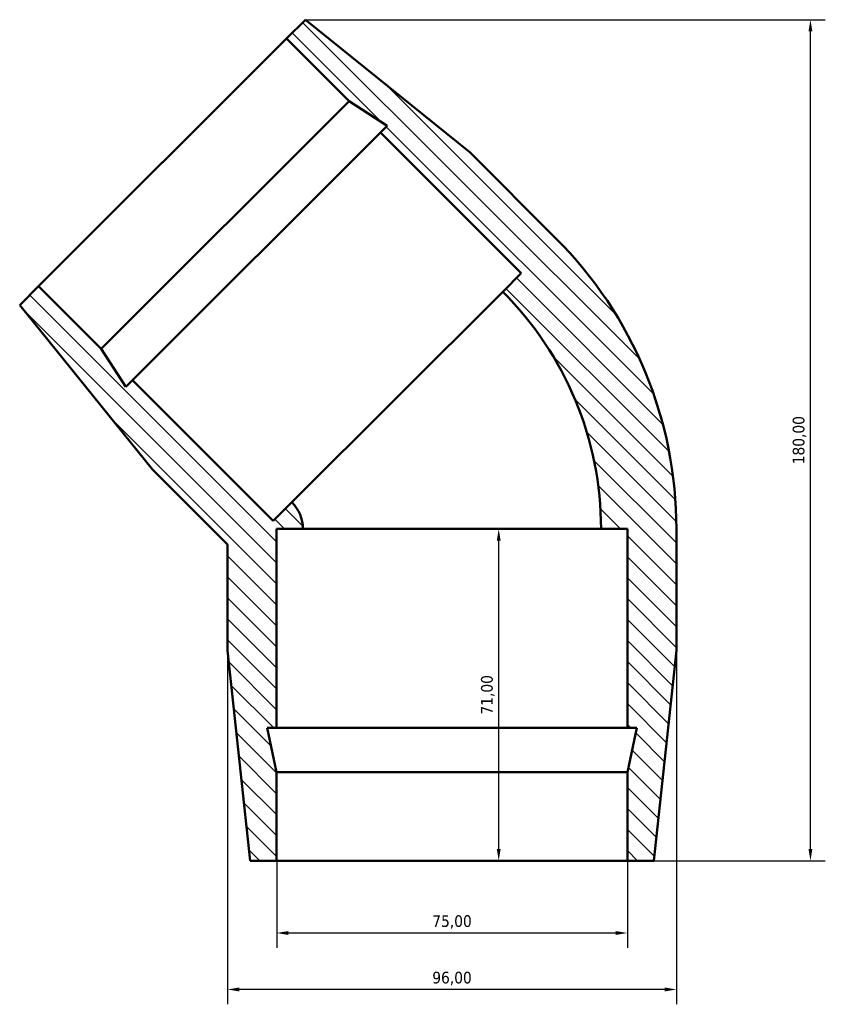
# Model space of a CAD drawing. Header units: millimetres. Extents: x -138 to 1300, y -190 to 934.
# Tile 3 of 6: x -82 to 91, y 696 to 907. Entities that reach past the tile are written whole.
import ezdxf

# ---------------------------------------------------------------- set-up
doc = ezdxf.new("R2010")
doc.units = ezdxf.units.MM
for name, color, linetype, lineweight in [('Dimension (ISO)', 7, 'Continuous', 25), ('Hatch (ISO)', 7, 'Continuous', 18), ('Visible (ISO)', 7, 'Continuous', 50)]:
    doc.layers.add(name, color=color, linetype=linetype, lineweight=lineweight)
doc.styles.add('Note Text (ISO)', font='tahoma.ttf')
doc.dimstyles.new('Default (ISO)', dxfattribs={"dimtxt": 2.5, "dimasz": 2.5, "dimexe": 3.175, "dimexo": 0, "dimgap": 0.762, "dimtad": 1, "dimrnd": 1e-08, "dimzin": 0, "dimtxsty": 'Note Text (ISO)', "dimcen": 0.09, "dimdle": 10, "dimclrd": 256, "dimclre": 256, "dimclrt": 232, "dimazin": 0, "dimtfac": 1.40208, "dimtmove": 0, "dimatfit": 3, "dimfxl": 1, "dimtolj": 1, "dimtzin": 0, "dimlwd": -1, "dimlwe": -1, "dimarcsym": 0})

# ---------------------------------------------------------------- blocks, each defined once
blk = doc.blocks.new('*D11')
at = {"layer": 'Defpoints', "color": 0, "transparency": 16777216}
for p in [(-20.51, 906.53), (87.51, 906.53), (10.85, 726.53)]:
    blk.add_point(p, dxfattribs=at)
at = {"layer": 'Dimension (ISO)', "transparency": 16777216}
for p, q in [((-20.51, 906.53), (90.68, 906.53)), ((87.51, 729.03), (87.51, 904.03)), ((10.85, 726.53), (90.68, 726.53))]:
    blk.add_line(p, q, dxfattribs=at)
for points in [[(87.09, 904.03), (87.93, 904.03), (87.51, 906.53)], [(87.09, 729.03), (87.93, 729.03), (87.51, 726.53)]]:
    blk.add_solid(points, dxfattribs=at)
at = {"layer": 'Dimension (ISO)', "color": 232, "true_color": 0xca0064, "transparency": 16777216, "insert": (85.16, 816.53), "char_height": 2.5, "attachment_point": 5, "rotation": 90, "style": 'Note Text (ISO)'}
blk.add_mtext('\\A1;180,00', dxfattribs=at)
blk = doc.blocks.new('*D12')
at = {"layer": 'Defpoints', "color": 0, "transparency": 16777216}
for p in [(10.85, 797.53), (20.84, 797.53), (10.85, 726.53)]:
    blk.add_point(p, dxfattribs=at)
at = {"layer": 'Dimension (ISO)', "transparency": 16777216}
for p, q in [((10.85, 797.53), (24.02, 797.53)), ((20.84, 729.03), (20.84, 795.03)), ((10.85, 726.53), (24.02, 726.53))]:
    blk.add_line(p, q, dxfattribs=at)
for points in [[(20.43, 795.03), (21.26, 795.03), (20.84, 797.53)], [(20.43, 729.03), (21.26, 729.03), (20.84, 726.53)]]:
    blk.add_solid(points, dxfattribs=at)
at = {"layer": 'Dimension (ISO)', "color": 232, "true_color": 0xca0064, "transparency": 16777216, "insert": (18.5, 762.03), "char_height": 2.5, "attachment_point": 5, "rotation": 90, "style": 'Note Text (ISO)'}
blk.add_mtext('\\A1;71,00', dxfattribs=at)
blk = doc.blocks.new('*D13')
at = {"layer": 'Defpoints', "color": 0, "transparency": 16777216}
for p in [(-26.65, 736), (48.35, 736), (-26.65, 711.05)]:
    blk.add_point(p, dxfattribs=at)
at = {"layer": 'Dimension (ISO)', "transparency": 16777216}
for p, q in [((-26.65, 736), (-26.65, 707.87)), ((48.35, 736), (48.35, 707.87)), ((45.85, 711.05), (-24.15, 711.05))]:
    blk.add_line(p, q, dxfattribs=at)
for points in [[(-24.15, 711.46), (-24.15, 710.63), (-26.65, 711.05)], [(45.85, 711.46), (45.85, 710.63), (48.35, 711.05)]]:
    blk.add_solid(points, dxfattribs=at)
at = {"layer": 'Dimension (ISO)', "color": 232, "true_color": 0xca0064, "transparency": 16777216, "insert": (10.85, 713.4), "char_height": 2.5, "attachment_point": 5, "style": 'Note Text (ISO)'}
blk.add_mtext('\\A1;75,00', dxfattribs=at)
blk = doc.blocks.new('*D14')
at = {"layer": 'Defpoints', "color": 0, "transparency": 16777216}
for p in [(-37.15, 771.53), (58.85, 771.53), (-37.15, 698.96)]:
    blk.add_point(p, dxfattribs=at)
at = {"layer": 'Dimension (ISO)', "transparency": 16777216}
for p, q in [((-37.15, 771.53), (-37.15, 695.79)), ((58.85, 771.53), (58.85, 695.79)), ((56.35, 698.96), (-34.65, 698.96))]:
    blk.add_line(p, q, dxfattribs=at)
for points in [[(-34.65, 699.38), (-34.65, 698.55), (-37.15, 698.96)], [(56.35, 699.38), (56.35, 698.55), (58.85, 698.96)]]:
    blk.add_solid(points, dxfattribs=at)
at = {"layer": 'Dimension (ISO)', "color": 232, "true_color": 0xca0064, "transparency": 16777216, "insert": (10.85, 701.31), "char_height": 2.5, "attachment_point": 5, "style": 'Note Text (ISO)'}
blk.add_mtext('\\A1;96,00', dxfattribs=at)

msp = doc.modelspace()

# ---------------------------------------------------------------- hatches: boundary and pattern name
at = {"layer": 'Hatch (ISO)'}
h = msp.add_hatch(dxfattribs=at)
h.set_pattern_fill('ANSI31', color=256, scale=25.4, angle=90, style=0)
h.set_pattern_definition([(135, (285.009, -212.8848), (-2.245064, -2.245064), [])])
edge = h.paths.add_edge_path()
edge.add_ellipse((-29.102, 797.529), major_axis=(87.949, 0), ratio=1, start_angle=0, end_angle=45)
edge.add_line((33.087, 859.718), (14.702, 878.103))
edge.add_line((14.702, 878.103), (-20.512, 906.529))
edge.add_line((-20.512, 906.529), (-24.542, 902.498))
edge.add_line((-24.542, 902.498), (-11.154, 889.11))
edge.add_line((-11.154, 889.11), (-3.037, 883.839))
edge.add_line((-3.037, 883.839), (-4.46, 882.416))
edge.add_line((-4.46, 882.416), (25.663, 852.294))
edge.add_line((25.663, 852.294), (21.685, 848.316))
edge.add_ellipse((-29.102, 797.529), major_axis=(50.787, 50.787), ratio=1, start_angle=315, end_angle=360, ccw=False)
edge.add_line((42.722, 797.529), (48.347, 797.529))
edge.add_line((48.347, 797.529), (48.347, 754.929))
edge.add_line((48.347, 754.929), (50.359, 754.929))
edge.add_line((50.359, 754.929), (48.347, 745.462))
edge.add_line((48.347, 745.462), (48.347, 726.529))
edge.add_line((48.347, 726.529), (54.047, 726.529))
edge.add_line((54.047, 726.529), (58.847, 771.529))
edge.add_line((58.847, 771.529), (58.847, 797.529))
edge = h.paths.add_edge_path()
edge.add_line((-53.18, 810.221), (-37.153, 794.194))
edge.add_line((-37.153, 794.194), (-37.153, 771.529))
edge.add_line((-37.153, 771.529), (-32.353, 726.529))
edge.add_line((-32.353, 726.529), (-26.653, 726.529))
edge.add_line((-26.653, 726.529), (-26.653, 745.462))
edge.add_line((-26.653, 745.462), (-28.665, 754.929))
edge.add_line((-28.665, 754.929), (-26.653, 754.929))
edge.add_line((-26.653, 754.929), (-26.653, 797.529))
edge.add_line((-26.653, 797.529), (-21.028, 797.529))
edge.add_ellipse((-29.102, 797.529), major_axis=(8.074, 0), ratio=1, start_angle=0, end_angle=45)
edge.add_line((-23.393, 803.238), (-27.37, 799.261))
edge.add_line((-27.37, 799.261), (-57.493, 829.383))
edge.add_line((-57.493, 829.383), (-58.916, 827.961))
edge.add_line((-58.916, 827.961), (-64.187, 836.077))
edge.add_line((-64.187, 836.077), (-77.575, 849.465))
edge.add_line((-77.575, 849.465), (-81.606, 845.435))
edge.add_line((-81.606, 845.435), (-53.18, 810.221))

# ---------------------------------------------------------------- linework, layer by layer
at = {"layer": 'Visible (ISO)'}
for p, q in [((-20.512, 906.529), (-24.542, 902.498)), ((14.702, 878.103), (-20.512, 906.529)), ((-77.575, 849.465), (-24.542, 902.498)), ((-24.542, 902.498), (-11.154, 889.11)), ((-64.187, 836.077), (-11.154, 889.11)), ((-11.154, 889.11), (-3.037, 883.839)), ((-3.037, 883.839), (-4.46, 882.416)), ((-57.493, 829.383), (-4.46, 882.416)), ((-4.46, 882.416), (25.663, 852.294)), ((33.087, 859.718), (14.702, 878.103)), ((25.663, 852.294), (21.685, 848.316)), ((-77.575, 849.465), (-81.606, 845.435)), ((-64.187, 836.077), (-77.575, 849.465)), ((-23.393, 803.238), (21.685, 848.316)), ((-81.606, 845.435), (-53.18, 810.221)), ((-58.916, 827.961), (-64.187, 836.077)), ((-57.493, 829.383), (-58.916, 827.961)), ((-27.37, 799.261), (-57.493, 829.383)), ((-53.18, 810.221), (-37.153, 794.194)), ((-23.393, 803.238), (-27.37, 799.261)), ((-26.653, 754.929), (-26.653, 797.529)), ((-26.653, 797.529), (-21.028, 797.529)), ((42.722, 797.529), (-21.028, 797.529)), ((42.722, 797.529), (48.347, 797.529)), ((48.347, 797.529), (48.347, 754.929)), ((58.847, 771.529), (58.847, 797.529)), ((-37.153, 794.194), (-37.153, 771.529)), ((-37.153, 771.529), (-32.353, 726.529)), ((54.047, 726.529), (58.847, 771.529)), ((-26.653, 745.462), (-28.665, 754.929)), ((-28.665, 754.929), (-26.653, 754.929)), ((48.347, 754.929), (-26.653, 754.929)), ((48.347, 754.929), (50.359, 754.929)), ((50.359, 754.929), (48.347, 745.462)), ((-26.653, 726.529), (-26.653, 745.462)), ((48.347, 745.462), (-26.653, 745.462)), ((48.347, 745.462), (48.347, 726.529)), ((-32.353, 726.529), (-26.653, 726.529)), ((48.347, 726.529), (-26.653, 726.529)), ((48.347, 726.529), (54.047, 726.529))]:
    msp.add_line(p, q, dxfattribs=at)
for radius in [87.949, 71.824, 8.074]:
    msp.add_arc((-29.102, 797.529), radius, 0, 45, dxfattribs=at)

# ---------------------------------------------------------------- dimensions: what is measured, and where the dimension line sits
at = {"layer": 'Dimension (ISO)'}
for base, p2, picture, middle in [((87.509, 906.529), (-20.512, 906.529), '*D11', (85.157, 816.529)), ((20.844, 797.529), (10.847, 797.529), '*D12', (18.496, 762.029))]:
    dim = msp.add_linear_dim(base=base, p1=(10.847, 726.529), p2=p2, angle=90, dimstyle='Default (ISO)', dxfattribs=at)
    dim.commit()
    dim.dimension.update_dxf_attribs({"geometry": picture, "text_midpoint": middle})
for base, p1, p2, picture, middle in [((-37.153, 698.963), (58.847, 771.529), (-37.153, 771.529), '*D14', (10.847, 701.311)), ((-26.653, 711.047), (48.347, 735.995), (-26.653, 735.995), '*D13', (10.847, 713.395))]:
    dim = msp.add_linear_dim(base=base, p1=p1, p2=p2, dimstyle='Default (ISO)', dxfattribs=at)
    dim.commit()
    dim.dimension.update_dxf_attribs({"geometry": picture, "text_midpoint": middle})

doc.saveas('drawing.dxf')
